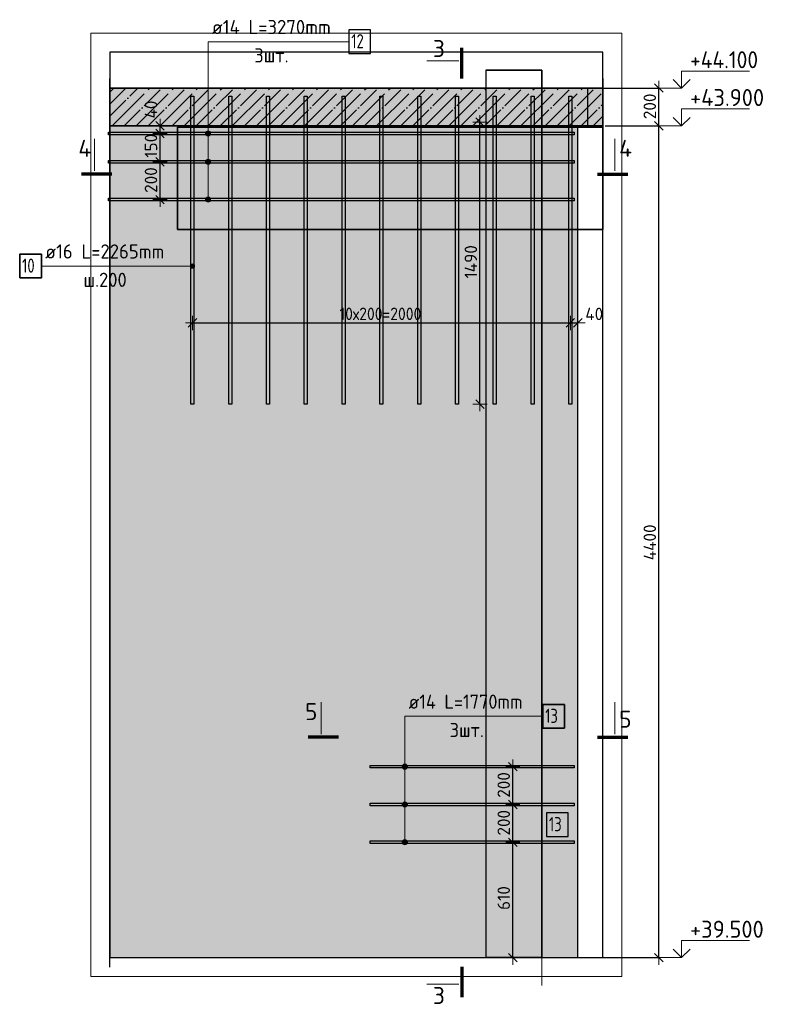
# Model space of a CAD drawing. Header units: millimetres. Extents: x 6386 to 94758, y 48049 to 71352.
# Tile 25 of 38: x 54435 to 58403, y 62476 to 67684. Entities that reach past the tile are written whole.
import ezdxf

# ---------------------------------------------------------------- set-up
doc = ezdxf.new("R2010")
doc.units = ezdxf.units.MM
doc.header["$PDMODE"] = 65
for name, pattern in [('______11', [150, 120, -15, 0, -15]), ('______5', [330, 240, -30, 30, -30]), ('________', [0])]:
    doc.linetypes.add(name, pattern=pattern)
for name, color, linetype, lineweight in [('Standard', 7, 'Continuous', 25), ('Арм.стержн.горизонт. 2', 202, 'Continuous', 35), ('Высотная отметки_ общее', 7, 'Continuous', 13), ('Размерная линия_ общее', 7, 'Continuous', 13)]:
    doc.layers.add(name, color=color, linetype=linetype, lineweight=lineweight)
doc.layers.add('Арм.стержн. вертикальными 2', color=7, linetype='Continuous', lineweight=35, true_color=0x006e00)
doc.styles.add('ISOCPEUR', font='ISOCPEUR')
doc.dimstyles.new('DIMSTYLE_17', dxfattribs={"dimtxt": 66, "dimasz": 75, "dimexe": 0, "dimexo": 0.001, "dimgap": 33, "dimtad": 2, "dimdec": 0, "dimrnd": 5, "dimzin": 12, "dimdsep": 46, "dimtxsty": 'ISOCPEUR', "dimblk1": 'ALL_ML_STRICH', "dimblk2": 'ALL_ML_STRICH', "dimsah": 1, "dimcen": 0, "dimse1": 1, "dimse2": 1, "dimclrd": 7, "dimclre": 256, "dimclrt": 7, "dimadec": 0, "dimazin": 0, "dimtfac": 1, "dimtdec": 0, "dimtix": 1, "dimtmove": 2, "dimatfit": 3, "dimfxl": 0, "dimtzin": 0, "dimlwd": 0, "dimlwe": -3, "dimarcsym": 0})
doc.dimstyles.new('DIMSTYLE_18', dxfattribs={"dimtxt": 66, "dimasz": 75, "dimexe": 0, "dimexo": 0.001, "dimgap": 33, "dimtad": 2, "dimdec": 0, "dimrnd": 5, "dimzin": 12, "dimdsep": 46, "dimtxsty": 'ISOCPEUR', "dimblk1": 'ALL_ML_STRICH', "dimblk2": 'ALL_ML_STRICH', "dimsah": 1, "dimcen": 0, "dimse1": 1, "dimse2": 1, "dimclrd": 7, "dimclre": 256, "dimclrt": 7, "dimadec": 0, "dimazin": 0, "dimtfac": 1, "dimtdec": 0, "dimtix": 1, "dimtmove": 2, "dimatfit": 3, "dimfxl": 0, "dimtvp": 1.2, "dimtzin": 0, "dimlwd": 0, "dimlwe": -3, "dimarcsym": 0})
doc.dimstyles.new('DIMSTYLE_19', dxfattribs={"dimtxt": 66, "dimasz": 75, "dimexe": 0, "dimexo": 0.001, "dimgap": 33, "dimtad": 2, "dimdec": 0, "dimrnd": 5, "dimzin": 12, "dimdsep": 46, "dimtxsty": 'ISOCPEUR', "dimblk1": 'ALL_ML_STRICH', "dimblk2": 'ALL_ML_STRICH', "dimsah": 1, "dimcen": 0, "dimse1": 1, "dimse2": 1, "dimclrd": 7, "dimclre": 256, "dimclrt": 7, "dimadec": 0, "dimazin": 0, "dimtfac": 1, "dimtdec": 0, "dimtix": 1, "dimtmove": 2, "dimatfit": 3, "dimfxl": 0, "dimtvp": 1.2, "dimtzin": 0, "dimlwd": 0, "dimlwe": -3, "dimarcsym": 0})
doc.dimstyles.new('DIMSTYLE_7', dxfattribs={"dimtxt": 66, "dimasz": 75, "dimexe": 0, "dimexo": 0, "dimgap": 33, "dimtad": 2, "dimdec": 0, "dimrnd": 5, "dimzin": 12, "dimdsep": 46, "dimtxsty": 'ISOCPEUR', "dimblk1": 'ALL_ML_STRICH', "dimblk2": 'ALL_ML_STRICH', "dimsah": 1, "dimcen": 0, "dimclrd": 7, "dimclre": 256, "dimclrt": 7, "dimadec": 0, "dimazin": 0, "dimtfac": 1, "dimtdec": 0, "dimtix": 1, "dimtmove": 2, "dimatfit": 3, "dimfxl": 0, "dimtzin": 0, "dimlwd": 0, "dimlwe": -3, "dimarcsym": 0})

# ---------------------------------------------------------------- blocks, each defined once
blk = doc.blocks.new('ALL_ML_STRICH')
at = {"color": 0, "linetype": 'ByBlock', "lineweight": -2}
for p, q in [((-1, 0), (0.5, 0)), ((-0.3, -0.3), (0.3, 0.3)), ((0, -0.5), (0, 0.5))]:
    blk.add_line(p, q, dxfattribs=at)
blk = doc.blocks.new('*D132')
at = {"layer": 'DEFPOINTS', "color": 7, "linetype": 'Continuous', "lineweight": 13, "transparency": 33554687}
for p in [(56858.8, 67142.7), (56871.2, 65650.7), (56941.7, 65650.7)]:
    blk.add_point(p, dxfattribs=at)
at = {"layer": 'Размерная линия_ общее', "color": 253, "linetype": 'Continuous', "lineweight": -2, "true_color": 0xa0a0a0, "transparency": 33554687}
for p, q in [((56871.2, 67142.7), (56871.2, 67142.7)), ((56871.2, 65650.7), (56871.2, 65650.7))]:
    blk.add_line(p, q, dxfattribs=at)
at = {"layer": 'Размерная линия_ общее', "color": 7, "linetype": 'Continuous', "lineweight": -2, "transparency": 33554687}
blk.add_line((56871.2, 65650.7), (56871.2, 67142.7), dxfattribs=at)
at = {"layer": 'Размерная линия_ общее', "color": 7, "linetype": 'Continuous', "lineweight": 13, "transparency": 33554687, "xscale": 75, "yscale": 75, "zscale": 75}
for p, rotation in [((56871.2, 67142.7), 90), ((56871.2, 65650.7), 270)]:
    blk.add_blockref('ALL_ML_STRICH', p, dxfattribs=dict(at, rotation=rotation))
at = {"layer": 'Размерная линия_ общее', "color": 7, "linetype": 'Continuous', "lineweight": 13, "transparency": 33554687, "insert": (56823.2, 66403.3), "char_height": 66, "width": 264, "attachment_point": 5, "rotation": 90, "style": 'ISOCPEUR'}
blk.add_mtext('\\A1;{1490}', dxfattribs=at)
blk = doc.blocks.new('*D153')
at = {"layer": 'DEFPOINTS', "color": 7, "linetype": 'Continuous', "lineweight": 13, "transparency": 33554687}
for p in [(57080.3, 63332.7), (56983, 62722.7), (57045.2, 62722.7)]:
    blk.add_point(p, dxfattribs=at)
at = {"layer": 'Размерная линия_ общее', "color": 7, "linetype": 'Continuous', "lineweight": -2, "transparency": 33554687}
blk.add_line((57045.2, 62722.7), (57045.2, 63332.7), dxfattribs=at)
at = {"layer": 'Размерная линия_ общее', "color": 7, "linetype": 'Continuous', "lineweight": 13, "transparency": 33554687, "xscale": 75, "yscale": 75, "zscale": 75}
for p, rotation in [((57045.2, 63332.7), 90), ((57045.2, 62722.7), 270)]:
    blk.add_blockref('ALL_ML_STRICH', p, dxfattribs=dict(at, rotation=rotation))
at = {"layer": 'Размерная линия_ общее', "color": 7, "linetype": 'Continuous', "lineweight": 13, "transparency": 33554687, "insert": (56997.2, 63037.6), "char_height": 66, "width": 198, "attachment_point": 5, "rotation": 90, "style": 'ISOCPEUR'}
blk.add_mtext('\\A1;{610}', dxfattribs=at)
blk = doc.blocks.new('*D154')
at = {"layer": 'DEFPOINTS', "color": 7, "linetype": 'Continuous', "lineweight": 13, "transparency": 33554687}
for p in [(57057.4, 63532.7), (57045.2, 63332.7), (57080.3, 63332.7)]:
    blk.add_point(p, dxfattribs=at)
at = {"layer": 'Размерная линия_ общее', "color": 7, "linetype": 'Continuous', "lineweight": -2, "transparency": 33554687}
blk.add_line((57045.2, 63332.7), (57045.2, 63532.7), dxfattribs=at)
at = {"layer": 'Размерная линия_ общее', "color": 7, "linetype": 'Continuous', "lineweight": 13, "transparency": 33554687, "xscale": 75, "yscale": 75, "zscale": 75}
for p, rotation in [((57045.2, 63532.7), 90), ((57045.2, 63332.7), 270)]:
    blk.add_blockref('ALL_ML_STRICH', p, dxfattribs=dict(at, rotation=rotation))
at = {"layer": 'Размерная линия_ общее', "color": 7, "linetype": 'Continuous', "lineweight": 13, "transparency": 33554687, "insert": (56997.2, 63436), "char_height": 66, "width": 198, "attachment_point": 5, "rotation": 90, "style": 'ISOCPEUR'}
blk.add_mtext('\\A1;{200}', dxfattribs=at)
blk = doc.blocks.new('*D155')
at = {"layer": 'DEFPOINTS', "color": 7, "linetype": 'Continuous', "lineweight": 13, "transparency": 33554687}
for p in [(57100, 63732.7), (57045.2, 63532.7), (57057.4, 63532.7)]:
    blk.add_point(p, dxfattribs=at)
at = {"layer": 'Размерная линия_ общее', "color": 7, "linetype": 'Continuous', "lineweight": -2, "transparency": 33554687}
blk.add_line((57045.2, 63532.7), (57045.2, 63732.7), dxfattribs=at)
at = {"layer": 'Размерная линия_ общее', "color": 7, "linetype": 'Continuous', "lineweight": 13, "transparency": 33554687, "xscale": 75, "yscale": 75, "zscale": 75}
for p, rotation in [((57045.2, 63732.7), 90), ((57045.2, 63532.7), 270)]:
    blk.add_blockref('ALL_ML_STRICH', p, dxfattribs=dict(at, rotation=rotation))
at = {"layer": 'Размерная линия_ общее', "color": 7, "linetype": 'Continuous', "lineweight": 13, "transparency": 33554687, "insert": (56997.2, 63636), "char_height": 66, "width": 198, "attachment_point": 5, "rotation": 90, "style": 'ISOCPEUR'}
blk.add_mtext('\\A1;{200}', dxfattribs=at)
blk = doc.blocks.new('*D156')
at = {"layer": 'DEFPOINTS', "color": 7, "linetype": 'Continuous', "lineweight": 13, "transparency": 33554687}
for p in [(55349.7, 66080.3), (55349.7, 66052.3), (57349.7, 66089.7)]:
    blk.add_point(p, dxfattribs=at)
at = {"layer": 'Размерная линия_ общее', "color": 7, "linetype": 'Continuous', "lineweight": -2, "transparency": 33554687}
blk.add_line((55349.7, 66080.3), (57349.7, 66080.3), dxfattribs=at)
at = {"layer": 'Размерная линия_ общее', "color": 7, "linetype": 'Continuous', "lineweight": 13, "transparency": 33554687, "xscale": 75, "yscale": 75, "zscale": 75, "rotation": 180}
blk.add_blockref('ALL_ML_STRICH', (55349.7, 66080.3), dxfattribs=at)
at = {"layer": 'Размерная линия_ общее', "color": 7, "linetype": 'Continuous', "lineweight": 13, "transparency": 33554687, "xscale": 75, "yscale": 75, "zscale": 75}
blk.add_blockref('ALL_ML_STRICH', (57349.7, 66080.3), dxfattribs=at)
at = {"layer": 'Размерная линия_ общее', "color": 7, "linetype": 'Continuous', "lineweight": 13, "transparency": 33554687, "insert": (56127.7, 66161.3), "char_height": 66, "width": 3.3, "attachment_point": 1, "line_spacing_factor": 0.60241, "style": 'ISOCPEUR'}
blk.add_mtext('\\W0.91;10х200=2000', dxfattribs=at)
blk = doc.blocks.new('*D157')
at = {"layer": 'DEFPOINTS', "color": 7, "linetype": 'Continuous', "lineweight": 13, "transparency": 33554687}
for p in [(57349.7, 66089.7), (57349.7, 66080.3), (57389.7, 66081.1)]:
    blk.add_point(p, dxfattribs=at)
at = {"layer": 'Размерная линия_ общее', "color": 7, "linetype": 'Continuous', "lineweight": -2, "transparency": 33554687}
blk.add_line((57349.7, 66080.3), (57389.7, 66080.3), dxfattribs=at)
at = {"layer": 'Размерная линия_ общее', "color": 7, "linetype": 'Continuous', "lineweight": 13, "transparency": 33554687, "xscale": 75, "yscale": 75, "zscale": 75, "rotation": 180}
blk.add_blockref('ALL_ML_STRICH', (57349.7, 66080.3), dxfattribs=at)
at = {"layer": 'Размерная линия_ общее', "color": 7, "linetype": 'Continuous', "lineweight": 13, "transparency": 33554687, "xscale": 75, "yscale": 75, "zscale": 75}
blk.add_blockref('ALL_ML_STRICH', (57389.7, 66080.3), dxfattribs=at)
at = {"layer": 'Размерная линия_ общее', "color": 7, "linetype": 'Continuous', "lineweight": 13, "transparency": 33554687, "insert": (57475.9, 66127.9), "char_height": 66, "width": 132, "attachment_point": 5, "style": 'ISOCPEUR'}
blk.add_mtext('\\A1;{40}', dxfattribs=at)
blk = doc.blocks.new('*D187')
at = {"layer": 'DEFPOINTS', "color": 7, "linetype": 'Continuous', "lineweight": 13, "transparency": 33554687}
for p in [(55222.8, 66932.7), (55178.2, 66732.7), (55214.9, 66732.7)]:
    blk.add_point(p, dxfattribs=at)
at = {"layer": 'Размерная линия_ общее', "color": 7, "linetype": 'Continuous', "lineweight": -2, "transparency": 33554687}
blk.add_line((55178.2, 66732.7), (55178.2, 66932.7), dxfattribs=at)
at = {"layer": 'Размерная линия_ общее', "color": 7, "linetype": 'Continuous', "lineweight": 13, "transparency": 33554687, "xscale": 75, "yscale": 75, "zscale": 75}
for p, rotation in [((55178.2, 66932.7), 90), ((55178.2, 66732.7), 270)]:
    blk.add_blockref('ALL_ML_STRICH', p, dxfattribs=dict(at, rotation=rotation))
at = {"layer": 'Размерная линия_ общее', "color": 7, "linetype": 'Continuous', "lineweight": 13, "transparency": 33554687, "insert": (55130.2, 66836), "char_height": 66, "width": 198, "attachment_point": 5, "rotation": 90, "style": 'ISOCPEUR'}
blk.add_mtext('\\A1;{200}', dxfattribs=at)
blk = doc.blocks.new('*D188')
at = {"layer": 'DEFPOINTS', "color": 7, "linetype": 'Continuous', "lineweight": 13, "transparency": 33554687}
for p in [(55227.6, 67082.7), (55178.2, 66932.7), (55222.8, 66932.7)]:
    blk.add_point(p, dxfattribs=at)
at = {"layer": 'Размерная линия_ общее', "color": 7, "linetype": 'Continuous', "lineweight": -2, "transparency": 33554687}
blk.add_line((55178.2, 66932.7), (55178.2, 67082.7), dxfattribs=at)
at = {"layer": 'Размерная линия_ общее', "color": 7, "linetype": 'Continuous', "lineweight": 13, "transparency": 33554687, "xscale": 75, "yscale": 75, "zscale": 75}
for p, rotation in [((55178.2, 67082.7), 90), ((55178.2, 66932.7), 270)]:
    blk.add_blockref('ALL_ML_STRICH', p, dxfattribs=dict(at, rotation=rotation))
at = {"layer": 'Размерная линия_ общее', "color": 7, "linetype": 'Continuous', "lineweight": 13, "transparency": 33554687, "insert": (55130.2, 67017.6), "char_height": 66, "width": 198, "attachment_point": 5, "rotation": 90, "style": 'ISOCPEUR'}
blk.add_mtext('\\A1;{150}', dxfattribs=at)
blk = doc.blocks.new('*D189')
at = {"layer": 'DEFPOINTS', "color": 7, "linetype": 'Continuous', "lineweight": 13, "transparency": 33554687}
for p in [(55181.4, 67122.7), (55178.2, 67082.7), (55227.6, 67082.7)]:
    blk.add_point(p, dxfattribs=at)
at = {"layer": 'Размерная линия_ общее', "color": 7, "linetype": 'Continuous', "lineweight": -2, "transparency": 33554687}
blk.add_line((55178.2, 67082.7), (55178.2, 67122.7), dxfattribs=at)
at = {"layer": 'Размерная линия_ общее', "color": 7, "linetype": 'Continuous', "lineweight": 13, "transparency": 33554687, "xscale": 75, "yscale": 75, "zscale": 75}
for p, rotation in [((55178.2, 67122.7), 90), ((55178.2, 67082.7), 270)]:
    blk.add_blockref('ALL_ML_STRICH', p, dxfattribs=dict(at, rotation=rotation))
at = {"layer": 'Размерная линия_ общее', "color": 7, "linetype": 'Continuous', "lineweight": 13, "transparency": 33554687, "insert": (55130.4, 67209.1), "char_height": 66, "width": 132, "attachment_point": 5, "rotation": 90, "style": 'ISOCPEUR'}
blk.add_mtext('\\A1;{40}', dxfattribs=at)
blk = doc.blocks.new('*D190')
at = {"layer": 'DEFPOINTS', "color": 7, "linetype": 'Continuous', "lineweight": 13, "transparency": 33554687}
for p in [(57514.7, 67122.7), (57439.7, 62722.7), (57818.1, 62722.7)]:
    blk.add_point(p, dxfattribs=at)
at = {"layer": 'Размерная линия_ общее', "color": 253, "linetype": 'Continuous', "lineweight": -2, "true_color": 0xa0a0a0, "transparency": 33554687}
for p, q in [((57534.7, 67122.7), (57818.1, 67122.7)), ((57459.7, 62722.7), (57818.1, 62722.7))]:
    blk.add_line(p, q, dxfattribs=at)
at = {"layer": 'Размерная линия_ общее', "color": 7, "linetype": 'Continuous', "lineweight": -2, "transparency": 33554687}
blk.add_line((57818.1, 62722.7), (57818.1, 67122.7), dxfattribs=at)
at = {"layer": 'Размерная линия_ общее', "color": 7, "linetype": 'Continuous', "lineweight": 13, "transparency": 33554687, "xscale": 75, "yscale": 75, "zscale": 75}
for p, rotation in [((57818.1, 67122.7), 90), ((57818.1, 62722.7), 270)]:
    blk.add_blockref('ALL_ML_STRICH', p, dxfattribs=dict(at, rotation=rotation))
at = {"layer": 'Размерная линия_ общее', "color": 7, "linetype": 'Continuous', "lineweight": 13, "transparency": 33554687, "insert": (57770.1, 64919.4), "char_height": 66, "width": 264, "attachment_point": 5, "rotation": 90, "style": 'ISOCPEUR'}
blk.add_mtext('\\A1;{4400}', dxfattribs=at)
blk = doc.blocks.new('*D191')
at = {"layer": 'DEFPOINTS', "color": 7, "linetype": 'Continuous', "lineweight": 13, "transparency": 33554687}
for p in [(57439.7, 67322.7), (57514.7, 67122.7), (57818.1, 67122.7)]:
    blk.add_point(p, dxfattribs=at)
at = {"layer": 'Размерная линия_ общее', "color": 253, "linetype": 'Continuous', "lineweight": -2, "true_color": 0xa0a0a0, "transparency": 33554687}
for p, q in [((57459.7, 67322.7), (57818.1, 67322.7)), ((57534.7, 67122.7), (57818.1, 67122.7))]:
    blk.add_line(p, q, dxfattribs=at)
at = {"layer": 'Размерная линия_ общее', "color": 7, "linetype": 'Continuous', "lineweight": -2, "transparency": 33554687}
blk.add_line((57818.1, 67122.7), (57818.1, 67322.7), dxfattribs=at)
at = {"layer": 'Размерная линия_ общее', "color": 7, "linetype": 'Continuous', "lineweight": 13, "transparency": 33554687, "xscale": 75, "yscale": 75, "zscale": 75}
for p, rotation in [((57818.1, 67322.7), 90), ((57818.1, 67122.7), 270)]:
    blk.add_blockref('ALL_ML_STRICH', p, dxfattribs=dict(at, rotation=rotation))
at = {"layer": 'Размерная линия_ общее', "color": 7, "linetype": 'Continuous', "lineweight": 13, "transparency": 33554687, "insert": (57770.1, 67226), "char_height": 66, "width": 198, "attachment_point": 5, "rotation": 90, "style": 'ISOCPEUR'}
blk.add_mtext('\\A1;{200}', dxfattribs=at)
blk = doc.blocks.new('COMPLEX_ELEVATIONDIM_3')
at = {"layer": 'Высотная отметки_ общее', "color": 7, "linetype": 'Continuous', "lineweight": 13, "transparency": 33554687}
for p, q in [((57938.1, 67322.7), (57938.1, 67412.7)), ((57938.1, 67412.7), (58298.1, 67412.7)), ((57938.1, 67322.7), (57893.1, 67367.7)), ((57938.1, 67322.7), (57983.1, 67367.7)), ((57938.1, 67322.7), (57832, 67322.7)), ((57938.1, 67322.7), (57938.1, 67322.7)), ((57938.1, 67322.7), (57938.1, 67322.7)), ((57938.1, 67322.7), (57938.1, 67322.7)), ((57938.1, 67322.7), (57938.1, 67322.7)), ((57938.1, 67122.7), (57938.1, 67212.7)), ((57938.1, 67212.7), (58298.1, 67212.7)), ((57938.1, 67122.7), (57893.1, 67167.7)), ((57938.1, 67122.7), (57983.1, 67167.7)), ((57938.1, 67122.7), (57832, 67122.7)), ((57938.1, 67122.7), (57938.1, 67122.7)), ((57938.1, 67122.7), (57938.1, 67122.7)), ((57938.1, 67122.7), (57938.1, 67122.7)), ((57938.1, 67122.7), (57938.1, 67122.7)), ((57938.1, 62722.7), (57893.1, 62767.7)), ((57938.1, 62722.7), (57938.1, 62812.7)), ((57938.1, 62812.7), (58298.1, 62812.7)), ((57938.1, 62722.7), (57983.1, 62767.7)), ((57938.1, 62722.7), (57938.1, 62722.7)), ((57938.1, 62722.7), (57938.1, 62722.7)), ((57938.1, 62722.7), (57938.1, 62722.7)), ((57938.1, 62722.7), (57938.1, 62722.7))]:
    blk.add_line(p, q, dxfattribs=at)
blk.add_lwpolyline([(57938.1, 62722.7), (57878.1, 62722.7), (57878.1, 62722.7), (57832, 62722.7)], dxfattribs=at)
at = {"layer": 'Высотная отметки_ общее', "color": 7, "linetype": 'Continuous', "lineweight": 13, "transparency": 33554687, "char_height": 90, "attachment_point": 7, "style": 'ISOCPEUR'}
for s, insert, width in [('\\W0.92;+44.100', (57983.1, 67427.7), 446.051), ('\\W0.96;+43.900', (57983.1, 67227.7), 456.775), ('\\W0.96;+39.500', (57983.1, 62827.7), 447.716)]:
    blk.add_mtext(s, dxfattribs=dict(at, insert=insert, width=width))

msp = doc.modelspace()

# ---------------------------------------------------------------- hatches: boundary and pattern name
at = {"linetype": 'Continuous', "lineweight": -3, "transparency": 33554687}
msp.add_hatch(color=9, dxfattribs=at).paths.add_polyline_path([(54912.3, 67322.7), (54912.3, 67122.7), (57521.9, 67122.7), (57521.9, 67322.7)])
at = {"layer": 'Арм.стержн. вертикальными 2', "linetype": 'Continuous', "lineweight": 13, "transparency": 33554687}
for points in [[(55340.1, 66375.2), (55340.1, 66386.4), (55338.5, 66380.8)], [(55340.1, 66386.4), (55344.1, 66371.1), (55344.1, 66390.5)], [(55340.1, 66386.4), (55340.1, 66375.2), (55344.1, 66371.1)], [(55344.1, 66390.5), (55349.7, 66369.6), (55349.7, 66392.1)], [(55344.1, 66390.5), (55344.1, 66371.1), (55349.7, 66369.6)], [(55349.7, 66392.1), (55349.7, 66369.6), (55355.4, 66371.1)], [(55349.7, 66392.1), (55355.4, 66371.1), (55355.4, 66390.5)], [(55355.4, 66390.5), (55355.4, 66371.1), (55359.4, 66375.2)], [(55355.4, 66390.5), (55359.4, 66375.2), (55359.4, 66386.4)], [(55359.4, 66386.4), (55359.4, 66375.2), (55361, 66380.8)]]:
    msp.add_hatch(color=7, dxfattribs=at).paths.add_polyline_path(points)
at = {"layer": 'Арм.стержн.горизонт. 2', "linetype": 'Continuous', "lineweight": 13, "transparency": 33554687}
for points in [[(55439.1, 67094.4), (55425.6, 67094.4), (55420.8, 67089.5)], [(55439.1, 67094.4), (55420.8, 67089.5), (55444, 67089.5)], [(55425.6, 67094.4), (55439.1, 67094.4), (55432.4, 67096.2)], [(55444, 67089.5), (55420.8, 67089.5), (55418.9, 67082.7)], [(55444, 67089.5), (55418.9, 67082.7), (55445.9, 67082.7)], [(55445.9, 67082.7), (55418.9, 67082.7), (55420.8, 67076)], [(55445.9, 67082.7), (55420.8, 67076), (55444, 67076)], [(55444, 67076), (55420.8, 67076), (55425.6, 67071.1)], [(55444, 67076), (55425.6, 67071.1), (55439.1, 67071.1)], [(55439.1, 67071.1), (55425.6, 67071.1), (55432.4, 67069.2)], [(55444, 66939.5), (55420.8, 66939.5), (55418.9, 66932.7)], [(55444, 66939.5), (55418.9, 66932.7), (55445.9, 66932.7)], [(55439.1, 66944.4), (55425.6, 66944.4), (55420.8, 66939.5)], [(55439.1, 66944.4), (55420.8, 66939.5), (55444, 66939.5)], [(55425.6, 66944.4), (55439.1, 66944.4), (55432.4, 66946.2)], [(55445.9, 66932.7), (55418.9, 66932.7), (55420.8, 66926)], [(55445.9, 66932.7), (55420.8, 66926), (55444, 66926)], [(55444, 66926), (55420.8, 66926), (55425.6, 66921.1)], [(55444, 66926), (55425.6, 66921.1), (55439.1, 66921.1)], [(55439.1, 66921.1), (55425.6, 66921.1), (55432.4, 66919.2)], [(55444, 66739.5), (55420.8, 66739.5), (55418.9, 66732.7)], [(55444, 66739.5), (55418.9, 66732.7), (55445.9, 66732.7)], [(55445.9, 66732.7), (55418.9, 66732.7), (55420.8, 66726)], [(55439.1, 66744.4), (55425.6, 66744.4), (55420.8, 66739.5)], [(55439.1, 66744.4), (55420.8, 66739.5), (55444, 66739.5)], [(55445.9, 66732.7), (55420.8, 66726), (55444, 66726)], [(55444, 66726), (55420.8, 66726), (55425.6, 66721.1)], [(55425.6, 66744.4), (55439.1, 66744.4), (55432.4, 66746.2)], [(55444, 66726), (55425.6, 66721.1), (55439.1, 66721.1)], [(55439.1, 66721.1), (55425.6, 66721.1), (55432.4, 66719.2)], [(56485.2, 63739.5), (56462, 63739.5), (56460.1, 63732.7)], [(56485.2, 63739.5), (56460.1, 63732.7), (56487.1, 63732.7)], [(56487.1, 63732.7), (56460.1, 63732.7), (56462, 63726)], [(56480.4, 63744.4), (56466.9, 63744.4), (56462, 63739.5)], [(56480.4, 63744.4), (56462, 63739.5), (56485.2, 63739.5)], [(56487.1, 63732.7), (56462, 63726), (56485.2, 63726)], [(56485.2, 63726), (56462, 63726), (56466.9, 63721.1)], [(56466.9, 63744.4), (56480.4, 63744.4), (56473.6, 63746.2)], [(56485.2, 63726), (56466.9, 63721.1), (56480.4, 63721.1)], [(56480.4, 63721.1), (56466.9, 63721.1), (56473.6, 63719.2)], [(56485.2, 63539.5), (56462, 63539.5), (56460.1, 63532.7)], [(56485.2, 63539.5), (56460.1, 63532.7), (56487.1, 63532.7)], [(56487.1, 63532.7), (56460.1, 63532.7), (56462, 63526)], [(56480.4, 63544.4), (56466.9, 63544.4), (56462, 63539.5)], [(56480.4, 63544.4), (56462, 63539.5), (56485.2, 63539.5)], [(56487.1, 63532.7), (56462, 63526), (56485.2, 63526)], [(56485.2, 63526), (56462, 63526), (56466.9, 63521.1)], [(56466.9, 63544.4), (56480.4, 63544.4), (56473.6, 63546.2)], [(56485.2, 63526), (56466.9, 63521.1), (56480.4, 63521.1)], [(56480.4, 63521.1), (56466.9, 63521.1), (56473.6, 63519.2)], [(56480.4, 63344.4), (56466.9, 63344.4), (56462, 63339.5)], [(56480.4, 63344.4), (56462, 63339.5), (56485.2, 63339.5)], [(56466.9, 63344.4), (56480.4, 63344.4), (56473.6, 63346.2)], [(56485.2, 63339.5), (56462, 63339.5), (56460.1, 63332.7)], [(56485.2, 63339.5), (56460.1, 63332.7), (56487.1, 63332.7)], [(56487.1, 63332.7), (56460.1, 63332.7), (56462, 63326)], [(56487.1, 63332.7), (56462, 63326), (56485.2, 63326)], [(56485.2, 63326), (56462, 63326), (56466.9, 63321.1)], [(56485.2, 63326), (56466.9, 63321.1), (56480.4, 63321.1)], [(56480.4, 63321.1), (56466.9, 63321.1), (56473.6, 63319.2)]]:
    msp.add_hatch(color=7, dxfattribs=at).paths.add_polyline_path(points)
at = {"layer": 'Размерная линия_ общее', "linetype": 'Continuous', "lineweight": 13, "transparency": 33554687}
msp.add_hatch(color=7, dxfattribs=at).paths.add_polyline_path([(57389.7, 67122.7), (54912.3, 67122.7), (54912.3, 62722.7), (57389.7, 62722.7)])

# ---------------------------------------------------------------- linework, layer by layer
at = {"color": 52, "linetype": 'Continuous', "lineweight": -3, "transparency": 33554687}
for p, q in [((54912.3, 67512.7), (54912.3, 62722.7)), ((57521.9, 67512.7), (54912.3, 67512.7)), ((54912.3, 67512.7), (54912.3, 62722.7)), ((57521.9, 67512.7), (54912.3, 67512.7)), ((57521.9, 62722.7), (57521.9, 67512.7)), ((57521.9, 62722.7), (57521.9, 67512.7)), ((55271.5, 67116.3), (55271.5, 66574.7)), ((55271.5, 66574.7), (55271.5, 67116.3)), ((55271.5, 67116.3), (57521.9, 67116.3)), ((57521.9, 67116.3), (55271.5, 67116.3)), ((57521.9, 66574.7), (57521.9, 67116.3)), ((57521.9, 67116.3), (57521.9, 66574.7)), ((57521.9, 66574.7), (55271.5, 66574.7)), ((55271.5, 66574.7), (57521.9, 66574.7)), ((54912.3, 62722.7), (57521.9, 62722.7)), ((54912.3, 62722.7), (57521.9, 62722.7))]:
    msp.add_line(p, q, dxfattribs=at)
at = {"color": 7, "linetype": 'Continuous', "lineweight": 25, "transparency": 33554687}
for p, q in [((54912.3, 67072.7), (54912.3, 67372.7)), ((57521.9, 67372.7), (57521.9, 67072.7))]:
    msp.add_line(p, q, dxfattribs=at)
at = {"color": 253, "linetype": '______11', "lineweight": -3, "true_color": 0xababab, "transparency": 33554687}
for p, q in [((54912.3, 67301.5), (54933.5, 67322.7)), ((54912.3, 67174.2), (55060.8, 67322.7)), ((54988.1, 67122.7), (55188.1, 67322.7)), ((55115.4, 67122.7), (55315.4, 67322.7)), ((55242.6, 67122.7), (55442.6, 67322.7)), ((55369.9, 67122.7), (55569.9, 67322.7)), ((55497.2, 67122.7), (55697.2, 67322.7)), ((55624.5, 67122.7), (55824.5, 67322.7)), ((55751.8, 67122.7), (55951.8, 67322.7)), ((55879, 67122.7), (56079, 67322.7)), ((56006.3, 67122.7), (56206.3, 67322.7)), ((56133.6, 67122.7), (56333.6, 67322.7)), ((56260.9, 67122.7), (56460.9, 67322.7)), ((56388.2, 67122.7), (56588.2, 67322.7)), ((56515.4, 67122.7), (56715.4, 67322.7)), ((56642.7, 67122.7), (56842.7, 67322.7)), ((56770, 67122.7), (56970, 67322.7)), ((56897.3, 67122.7), (57097.3, 67322.7)), ((57024.6, 67122.7), (57224.6, 67322.7)), ((57151.8, 67122.7), (57351.8, 67322.7)), ((57279.1, 67122.7), (57479.1, 67322.7)), ((57406.4, 67122.7), (57521.9, 67238.2))]:
    msp.add_line(p, q, dxfattribs=at)
at = {"color": 253, "linetype": '______5', "lineweight": -3, "true_color": 0xababab, "transparency": 33554687}
for p, q in [((54912.3, 67237.9), (54997.2, 67322.7)), ((54924.4, 67122.7), (55124.4, 67322.7)), ((55051.7, 67122.7), (55251.7, 67322.7)), ((55179, 67122.7), (55379, 67322.7)), ((55306.3, 67122.7), (55506.3, 67322.7)), ((55433.6, 67122.7), (55633.6, 67322.7)), ((55560.8, 67122.7), (55760.8, 67322.7)), ((55688.1, 67122.7), (55888.1, 67322.7)), ((55815.4, 67122.7), (56015.4, 67322.7)), ((55942.7, 67122.7), (56142.7, 67322.7)), ((56070, 67122.7), (56270, 67322.7)), ((56197.2, 67122.7), (56397.2, 67322.7)), ((56324.5, 67122.7), (56524.5, 67322.7)), ((56451.8, 67122.7), (56651.8, 67322.7)), ((56579.1, 67122.7), (56779.1, 67322.7)), ((56706.4, 67122.7), (56906.4, 67322.7)), ((56833.6, 67122.7), (57033.6, 67322.7)), ((56960.9, 67122.7), (57160.9, 67322.7)), ((57088.2, 67122.7), (57288.2, 67322.7)), ((57215.5, 67122.7), (57415.5, 67322.7)), ((57342.8, 67122.7), (57521.9, 67301.9)), ((57470, 67122.7), (57521.9, 67174.6))]:
    msp.add_line(p, q, dxfattribs=at)
at = {"color": 7, "linetype": 'Continuous', "lineweight": 35, "transparency": 33554687}
for p, q in [((57521.9, 67322.7), (54912.3, 67322.7)), ((54912.3, 67122.7), (57521.9, 67122.7))]:
    msp.add_line(p, q, dxfattribs=at)
at = {"color": 253, "linetype": '________', "lineweight": 25, "true_color": 0xababab, "transparency": 33554687}
msp.add_line((57439.7, 67322.7), (57439.7, 67122.7), dxfattribs=at)
at = {"layer": 'Standard', "color": 7, "linetype": 'Continuous', "lineweight": 70, "transparency": 33554687}
for p, q in [((56776.2, 67374), (56776.2, 67534.8)), ((54923.4, 66868), (54762.6, 66868)), ((57493.4, 66868), (57654.2, 66868)), ((56123.4, 63888), (55962.6, 63888)), ((57493.4, 63888), (57654.2, 63888)), ((56776.2, 62674), (56776.2, 62513.2))]:
    msp.add_line(p, q, dxfattribs=at)
at = {"layer": 'Standard', "color": 7, "linetype": 'Continuous', "lineweight": 13, "transparency": 33554687}
for p, q in [((56760.2, 67466.3), (56590.6, 67466.3)), ((57199.3, 62575.4), (57199.3, 67417.4)), ((54831.1, 66884), (54831.1, 67053.6)), ((57585.7, 66884), (57585.7, 67053.6)), ((56031.1, 63904), (56031.1, 64073.6)), ((57585.7, 63904), (57585.7, 64073.6)), ((56760.2, 62581.7), (56590.6, 62581.7))]:
    msp.add_line(p, q, dxfattribs=at)
at = {"layer": 'Standard', "color": 52, "linetype": 'Continuous', "lineweight": -3, "transparency": 33554687}
for p, q in [((56901.6, 67417.4), (56901.6, 62722.7)), ((56901.6, 67417.4), (56901.6, 62722.7)), ((57199.3, 67417.4), (56901.6, 67417.4)), ((56901.6, 67417.4), (57199.3, 67417.4)), ((57199.3, 67417.4), (57199.3, 62722.7)), ((57199.3, 62722.7), (57199.3, 67417.4)), ((57199.3, 62722.7), (56901.6, 62722.7)), ((56901.6, 62722.7), (57199.3, 62722.7))]:
    msp.add_line(p, q, dxfattribs=at)
at = {"layer": 'Standard', "color": 7, "linetype": 'Continuous', "lineweight": 13, "transparency": 33554687}
msp.add_lwpolyline([(54812.3, 62622.7), (57621.9, 62622.7), (57621.9, 67612.7), (54812.3, 67612.7), (54812.3, 62622.7)], dxfattribs=at)
at = {"layer": 'Арм.стержн. вертикальными 2', "color": 7, "linetype": 'Continuous', "lineweight": 13, "transparency": 33554687}
for p, q in [((54550.4, 66380.8), (55287.9, 66380.8)), ((55287.9, 66380.8), (55349.7, 66380.8)), ((55338.5, 66380.8), (55338.5, 66380.8)), ((55349.7, 66392.1), (55349.7, 66392.1)), ((55349.7, 66369.6), (55349.7, 66369.6)), ((55361, 66380.8), (55361, 66380.8))]:
    msp.add_line(p, q, dxfattribs=at)
at = {"layer": 'Арм.стержн. вертикальными 2', "color": 7, "linetype": 'Continuous', "lineweight": 25, "transparency": 33554687}
for points in [[(55357.7, 67280.7), (55357.7, 65650.7), (55341.7, 65650.7), (55341.7, 67280.7), (55357.7, 67280.7)], [(55557.7, 67280.7), (55557.7, 65650.7), (55541.7, 65650.7), (55541.7, 67280.7), (55557.7, 67280.7)], [(55757.7, 67280.7), (55757.7, 65650.7), (55741.7, 65650.7), (55741.7, 67280.7), (55757.7, 67280.7)], [(55957.7, 67280.7), (55957.7, 65650.7), (55941.7, 65650.7), (55941.7, 67280.7), (55957.7, 67280.7)], [(56157.7, 67280.7), (56157.7, 65650.7), (56141.7, 65650.7), (56141.7, 67280.7), (56157.7, 67280.7)], [(56357.7, 67280.7), (56357.7, 65650.7), (56341.7, 65650.7), (56341.7, 67280.7), (56357.7, 67280.7)], [(56557.7, 67280.7), (56557.7, 65650.7), (56541.7, 65650.7), (56541.7, 67280.7), (56557.7, 67280.7)], [(56757.7, 67280.7), (56757.7, 65650.7), (56741.7, 65650.7), (56741.7, 67280.7), (56757.7, 67280.7)], [(56957.7, 67280.7), (56957.7, 65650.7), (56941.7, 65650.7), (56941.7, 67280.7), (56957.7, 67280.7)], [(57157.7, 67280.7), (57157.7, 65650.7), (57141.7, 65650.7), (57141.7, 67280.7), (57157.7, 67280.7)], [(57357.7, 67280.7), (57357.7, 65650.7), (57341.7, 65650.7), (57341.7, 67280.7), (57357.7, 67280.7)]]:
    msp.add_lwpolyline(points, dxfattribs=at)
at = {"layer": 'Арм.стержн. вертикальными 2', "color": 7, "linetype": 'Continuous', "lineweight": 35, "transparency": 33554687}
msp.add_lwpolyline([(54435.4, 66318.3), (54550.4, 66318.3), (54550.4, 66443.3), (54435.4, 66443.3), (54435.4, 66318.3)], dxfattribs=at)
at = {"layer": 'Арм.стержн. вертикальными 2', "color": 7, "linetype": 'Continuous', "lineweight": 13, "transparency": 33554687}
msp.add_circle((55349.7, 66380.8), 11.3, dxfattribs=at)
at = {"layer": 'Арм.стержн.горизонт. 2', "color": 7, "linetype": 'Continuous', "lineweight": 13, "transparency": 33554687}
for p, q in [((55432.4, 67568.1), (56177.4, 67568.1)), ((55432.4, 67568.1), (55432.4, 66732.7)), ((55432.4, 67568.1), (55432.4, 67082.7)), ((55432.4, 67568.1), (55432.4, 66932.7)), ((55432.4, 67096.2), (55432.4, 67096.2)), ((55418.9, 67082.7), (55418.9, 67082.7)), ((55432.4, 67069.2), (55432.4, 67069.2)), ((55445.9, 67082.7), (55445.9, 67082.7)), ((55432.4, 66946.2), (55432.4, 66946.2)), ((55418.9, 66932.7), (55418.9, 66932.7)), ((55432.4, 66919.2), (55432.4, 66919.2)), ((55445.9, 66932.7), (55445.9, 66932.7)), ((55418.9, 66732.7), (55418.9, 66732.7)), ((55432.4, 66746.2), (55432.4, 66746.2)), ((55445.9, 66732.7), (55445.9, 66732.7)), ((55432.4, 66719.2), (55432.4, 66719.2)), ((56473.6, 63999.1), (56473.6, 63732.7)), ((56473.6, 63999.1), (56473.6, 63532.7)), ((56473.6, 63999.1), (57203.6, 63999.1)), ((56473.6, 63999.1), (56473.6, 63332.7)), ((56460.1, 63732.7), (56460.1, 63732.7)), ((56473.6, 63746.2), (56473.6, 63746.2)), ((56473.6, 63719.2), (56473.6, 63719.2)), ((56487.1, 63732.7), (56487.1, 63732.7)), ((56460.1, 63532.7), (56460.1, 63532.7)), ((56473.6, 63546.2), (56473.6, 63546.2)), ((56473.6, 63519.2), (56473.6, 63519.2)), ((56487.1, 63532.7), (56487.1, 63532.7)), ((56473.6, 63346.2), (56473.6, 63346.2)), ((56460.1, 63332.7), (56460.1, 63332.7)), ((56473.6, 63319.2), (56473.6, 63319.2)), ((56487.1, 63332.7), (56487.1, 63332.7))]:
    msp.add_line(p, q, dxfattribs=at)
at = {"layer": 'Арм.стержн.горизонт. 2', "color": 7, "linetype": 'Continuous', "lineweight": 25, "transparency": 33554687}
for points in [[(56177.4, 67505.6), (56292.4, 67505.6), (56292.4, 67630.6), (56177.4, 67630.6), (56177.4, 67505.6)], [(57369.7, 67075.7), (54905.3, 67075.7), (54905.3, 67089.7), (57369.7, 67089.7), (57369.7, 67075.7)], [(57369.7, 66925.7), (54905.3, 66925.7), (54905.3, 66939.7), (57369.7, 66939.7), (57369.7, 66925.7)], [(57369.7, 66725.7), (54905.3, 66725.7), (54905.3, 66739.7), (57369.7, 66739.7), (57369.7, 66725.7)], [(57369.7, 63725.7), (56289.7, 63725.7), (56289.7, 63739.7), (57369.7, 63739.7), (57369.7, 63725.7)], [(57369.7, 63525.7), (56289.7, 63525.7), (56289.7, 63539.7), (57369.7, 63539.7), (57369.7, 63525.7)], [(57223.7, 63363.6), (57338.7, 63363.6), (57338.7, 63488.6), (57223.7, 63488.6), (57223.7, 63363.6)], [(57369.7, 63325.7), (56289.7, 63325.7), (56289.7, 63339.7), (57369.7, 63339.7), (57369.7, 63325.7)]]:
    msp.add_lwpolyline(points, dxfattribs=at)
at = {"layer": 'Арм.стержн.горизонт. 2', "color": 7, "linetype": 'Continuous', "lineweight": 35, "transparency": 33554687}
msp.add_lwpolyline([(57203.6, 63936.6), (57318.6, 63936.6), (57318.6, 64061.6), (57203.6, 64061.6), (57203.6, 63936.6)], dxfattribs=at)
at = {"layer": 'Арм.стержн.горизонт. 2', "color": 7, "linetype": 'Continuous', "lineweight": 13, "transparency": 33554687}
for centre in [(55432.4, 67082.7), (55432.4, 66932.7), (55432.4, 66732.7), (56473.6, 63732.7), (56473.6, 63532.7), (56473.6, 63332.7)]:
    msp.add_circle(centre, 13.5, dxfattribs=at)
at = {"layer": 'Размерная линия_ общее', "color": 7, "linetype": 'Continuous', "lineweight": 25, "transparency": 33554687}
for p, q in [((54912.3, 62672.7), (54912.3, 67172.7)), ((57389.7, 62722.7), (57389.7, 67122.7)), ((54912.3, 62722.7), (57389.7, 62722.7))]:
    msp.add_line(p, q, dxfattribs=at)

# ---------------------------------------------------------------- block references
at = {"layer": 'Высотная отметки_ общее', "color": 7, "linetype": 'Continuous', "lineweight": 13, "transparency": 33554687}
msp.add_blockref('COMPLEX_ELEVATIONDIM_3', (0, 0), dxfattribs=at)

# ---------------------------------------------------------------- texts
at = {"layer": 'Standard', "color": 7, "linetype": 'Continuous', "lineweight": 13, "transparency": 33554687, "char_height": 90, "attachment_point": 7, "style": 'ISOCPEUR'}
for s, insert, width in [('\\A1;{\\fISOCPEUR|i0|b0;\\H90.000000;\\W1.000000;\\C7;3}\\P', (56622.3, 67486.9), 98), ('\\A1;{\\fISOCPEUR|i0|b0;\\H90.000000;\\W1.000000;\\C7;4}\\P', (54745.7, 66958.8), 108), ('\\A1;{\\fISOCPEUR|i0|b0;\\H90.000000;\\W1.000000;\\C7;4}\\P', (57608, 66958.8), 108), ('\\A1;{\\fISOCPEUR|i0|b0;\\H90.000000;\\W1.000000;\\C7;5}\\P', (55945.7, 63978.8), 98), ('\\A1;{\\fISOCPEUR|i0|b0;\\H90.000000;\\W1.000000;\\C7;5}\\P', (57608, 63938.8), 98), ('\\A1;{\\fISOCPEUR|i0|b0;\\H90.000000;\\W1.000000;\\C7;3}\\P', (56622.3, 62477.1), 98)]:
    msp.add_mtext(s, dxfattribs=dict(at, insert=insert, width=width))
at = {"layer": 'Арм.стержн. вертикальными 2', "color": 7, "linetype": 'Continuous', "lineweight": 25, "transparency": 33554687, "char_height": 75, "attachment_point": 7, "style": 'ISOCPEUR'}
for s, insert, width in [('\\W0.96;ø16 L=2265mm ', (54570.4, 66420.8), 733.132), ('\\W0.75;10', (54447.9, 66345.8), 118.07), ('\\W0.95;ш.200 ', (54772.9, 66270.8), 327.999)]:
    msp.add_mtext(s, dxfattribs=dict(at, insert=insert, width=width))
at = {"layer": 'Арм.стержн.горизонт. 2', "color": 7, "linetype": 'Continuous', "lineweight": 25, "transparency": 33554687, "char_height": 75, "attachment_point": 7, "style": 'ISOCPEUR'}
for s, insert, width in [('\\W0.96;ø14 L=3270mm ', (55452.4, 67608.1), 740.662), ('\\W0.75;12', (56189.9, 67533.1), 118.07), ('\\W0.94;3шт. ', (55677.4, 67458.1), 290.322), ('\\W0.94;ø14 L=1770mm ', (56493.6, 64039.1), 724.941), ('\\W0.75;13', (57216.1, 63964.1), 118.07), ('\\W0.94;3шт. ', (56711.1, 63889.1), 290.322), ('\\W0.75;13', (57236.2, 63391.1), 118.07)]:
    msp.add_mtext(s, dxfattribs=dict(at, insert=insert, width=width))

# ---------------------------------------------------------------- dimensions: what is measured, and where the dimension line sits
at = {"layer": 'Размерная линия_ общее', "color": 7, "linetype": 'Continuous', "lineweight": 13, "transparency": 33554687}
for base, p1, p2, dimstyle, picture, middle in [((57818.1, 67322.7), (57534.7, 67122.7), (57459.7, 67322.7), 'DIMSTYLE_7', '*D191', (57770.1, 67226)), ((55178.2, 67122.7), (55227.6, 67082.7), (55181.4, 67122.7), 'DIMSTYLE_19', '*D189', (55130.4, 67209.1)), ((56871.2, 67142.7), (56871.2, 65650.7), (56871.2, 67142.7), 'DIMSTYLE_7', '*D132', (56823.2, 66403.3)), ((57818.1, 67122.7), (57459.7, 62722.7), (57534.7, 67122.7), 'DIMSTYLE_7', '*D190', (57770.1, 64919.4)), ((55178.2, 67082.7), (55222.8, 66932.7), (55227.6, 67082.7), 'DIMSTYLE_19', '*D188', (55130.2, 67017.6)), ((55178.2, 66932.7), (55214.9, 66732.7), (55222.8, 66932.7), 'DIMSTYLE_17', '*D187', (55130.2, 66836)), ((57045.2, 63732.7), (57057.4, 63532.7), (57100, 63732.7), 'DIMSTYLE_17', '*D155', (56997.2, 63636)), ((57045.2, 63532.7), (57080.3, 63332.7), (57057.4, 63532.7), 'DIMSTYLE_17', '*D154', (56997.2, 63436)), ((57045.2, 63332.7), (56983, 62722.7), (57080.3, 63332.7), 'DIMSTYLE_17', '*D153', (56997.2, 63037.6))]:
    dim = msp.add_linear_dim(base=base, p1=p1, p2=p2, angle=90, dimstyle=dimstyle, override={"dimpost": '<>', "dimclrd": 7, "dimclre": 253, "dimclrt": 7, "dimlwd": 0, "dimlwe": 65533}, dxfattribs=at)
    dim.commit()
    dim.dimension.update_dxf_attribs({"geometry": picture, "text_midpoint": middle, "dimtype": 160})
dim = msp.add_linear_dim(base=(57349.7, 66080.3), p1=(55349.7, 66052.3), p2=(57349.7, 66089.7), text='\\W0.91;10х200=2000', dimstyle='DIMSTYLE_17', override={"dimpost": '<>', "dimclrd": 7, "dimclre": 253, "dimclrt": 7, "dimlwd": 0, "dimlwe": 65533}, dxfattribs=at)
dim.commit()
dim.dimension.update_dxf_attribs({"geometry": '*D156', "text_midpoint": (56349.7, 66113.3), "dimtype": 160})
dim = msp.add_linear_dim(base=(57389.7, 66080.3), p1=(57349.7, 66089.7), p2=(57389.7, 66081.1), dimstyle='DIMSTYLE_18', override={"dimpost": '<>', "dimclrd": 7, "dimclre": 253, "dimclrt": 7, "dimlwd": 0, "dimlwe": 65533}, dxfattribs=at)
dim.commit()
dim.dimension.update_dxf_attribs({"geometry": '*D157', "text_midpoint": (57475.9, 66127.9), "dimtype": 160})

doc.saveas('drawing.dxf')
